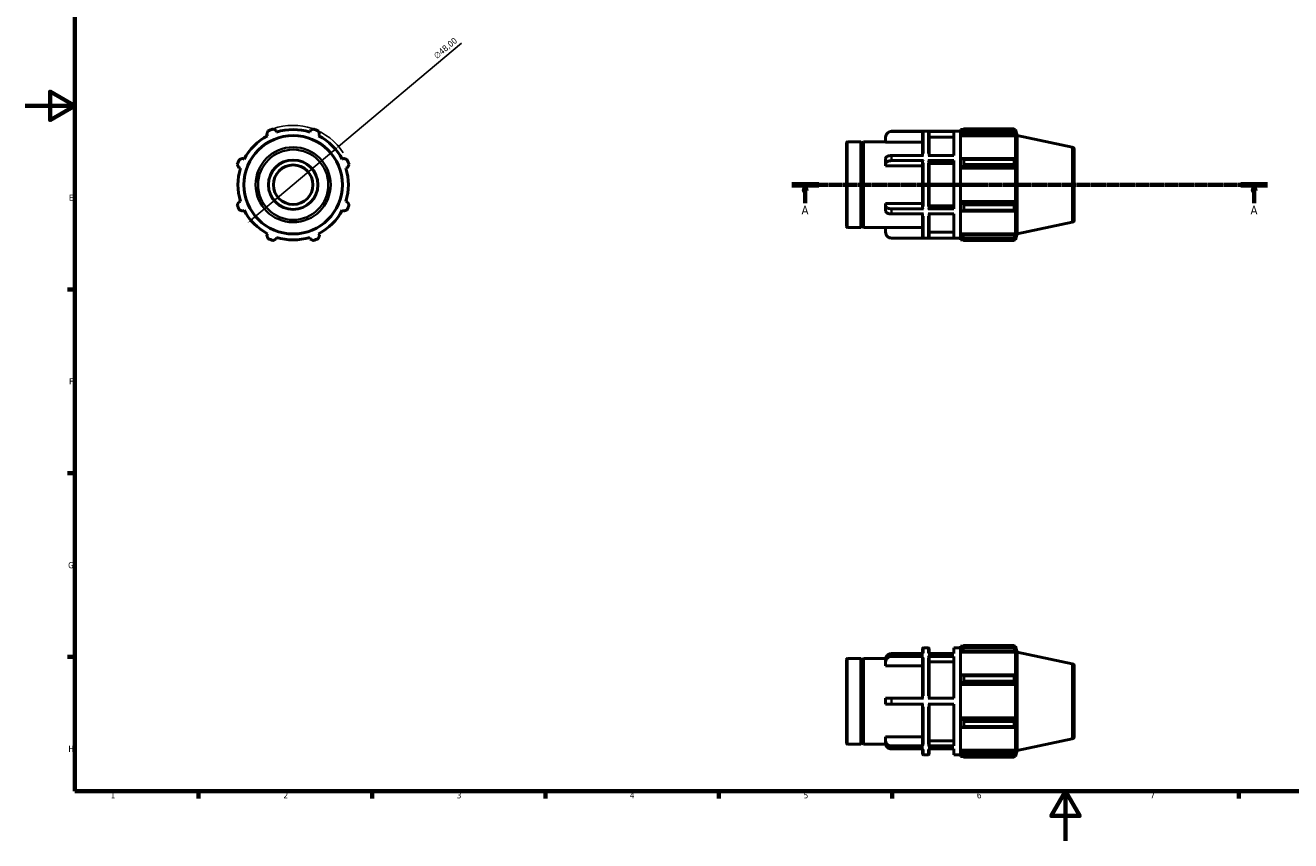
# Model space of a CAD drawing. Header units: millimetres. Extents: x 0 to 931, y 0 to 626.
# Tile 1 of 4: x 0 to 512, y 0 to 330. Entities that reach past the tile are written whole.
import ezdxf

# ---------------------------------------------------------------- set-up
doc = ezdxf.new("R2010")
doc.units = ezdxf.units.MM
doc.linetypes.add('CHAIN', pattern=[0.7087, 0.4724, -0.0591, 0.1181, -0.0591])
for name, color, linetype, lineweight in [('Border (ISO)', 7, 'Continuous', 70), ('Dimension (ISO)', 7, 'Continuous', 25), ('Section Line (ISO)', 7, 'CHAIN', 70), ('Visible (ISO)', 7, 'Continuous', 50), ('Visible Narrow (ISO)', 7, 'Continuous', 35)]:
    doc.layers.add(name, color=color, linetype=linetype, lineweight=lineweight)
doc.styles.add('Label Text (ISO)', font='tahoma.ttf')
doc.styles.add('Note Text (ISO)', font='tahoma.ttf')
doc.dimstyles.new('Default (ISO)', dxfattribs={"dimtxt": 2.5, "dimasz": 2.5, "dimexe": 3.175, "dimexo": 0, "dimgap": 0.762, "dimtad": 1, "dimrnd": 1e-08, "dimzin": 0, "dimtxsty": 'Note Text (ISO)', "dimcen": 0.09, "dimdle": 10, "dimclrd": 256, "dimclre": 256, "dimclrt": 232, "dimazin": 0, "dimtfac": 1.40208, "dimtmove": 0, "dimatfit": 3, "dimfxl": 1, "dimtolj": 1, "dimtzin": 0, "dimlwd": -1, "dimlwe": -1, "dimarcsym": 0})

# ---------------------------------------------------------------- blocks, each defined once
blk = doc.blocks.new('Borders Default Border')
at = {"layer": 'Border (ISO)'}
for p, q in [((20, 222.75), (17.1, 222.75)), ((20, 148.5), (17.1, 148.5)), ((20, 74.25), (17.1, 74.25)), ((70.08, 20), (70.08, 17.1)), ((140.17, 20), (140.17, 17.1)), ((210.25, 20), (210.25, 17.1)), ((280.33, 20), (280.33, 17.1)), ((350.42, 20), (350.42, 17.1)), ((490.58, 20), (490.58, 17.1))]:
    blk.add_line(p, q, dxfattribs=at)
at = {"layer": 'Border (ISO)', "flags": 128}
for points in [[(20, 20), (20, 574), (821, 574), (821, 20), (20, 20)], [(0, 297), (20, 297), (10, 302.77), (10, 291.23), (20, 297)], [(420.5, 0), (420.5, 20), (414.73, 10), (426.27, 10), (420.5, 20)]]:
    blk.add_lwpolyline(points, dxfattribs=at)
at = {"layer": 'Border (ISO)', "color": 232, "true_color": 0xca0064, "char_height": 2.5, "attachment_point": 7, "style": 'Note Text (ISO)'}
for s, insert in [('E', (17.64, 258.63)), ('F', (17.7, 184.38)), ('G', (17.31, 110.08)), ('H', (17.44, 35.88)), ('1', (34.48, 17.1)), ('2', (104.37, 17.1)), ('3', (174.43, 17.05)), ('4', (244.42, 17.1)), ('5', (314.64, 17.05)), ('6', (384.66, 17.05)), ('7', (454.77, 17.1))]:
    blk.add_mtext(s, dxfattribs=dict(at, insert=insert))
blk = doc.blocks.new('2dTransSection0')
at = {"layer": 'Section Line (ISO)', "linetype": 'CHAIN'}
blk.add_line((309.83, 265.11), (502.23, 265.11), dxfattribs=at)
at = {"layer": 'Section Line (ISO)', "linetype": 'Continuous', "lineweight": 140}
for p, q in [((309.83, 265.11), (320.73, 265.11)), ((491.33, 265.11), (502.23, 265.11))]:
    blk.add_line(p, q, dxfattribs=at)
at = {"layer": 'Section Line (ISO)', "linetype": 'Continuous'}
for p, q in [((315.28, 265.11), (314.78, 262.61)), ((314.78, 262.61), (315.78, 262.61)), ((315.28, 262.61), (315.28, 265.11)), ((315.78, 262.61), (315.28, 265.11)), ((315.28, 257.71), (315.28, 262.61)), ((496.78, 265.11), (496.28, 262.61)), ((496.28, 262.61), (497.28, 262.61)), ((496.78, 262.61), (496.78, 265.11)), ((497.28, 262.61), (496.78, 265.11)), ((496.78, 257.71), (496.78, 262.61))]:
    blk.add_line(p, q, dxfattribs=at)
at = {"layer": 'Section Line (ISO)', "linetype": 'Continuous', "flags": 128}
for points in [[(315.78, 262.61), (315.28, 265.11), (314.78, 262.61), (315.78, 262.61)], [(497.28, 262.61), (496.78, 265.11), (496.28, 262.61), (497.28, 262.61)]]:
    blk.add_lwpolyline(points, dxfattribs=at)
at = {"layer": 'Section Line (ISO)'}
for points in [[(315.78, 262.61), (315.28, 265.11), (314.78, 262.61), (315.78, 262.61)], [(497.28, 262.61), (496.78, 265.11), (496.28, 262.61), (497.28, 262.61)]]:
    blk.add_solid(points, dxfattribs=at)
at = {"layer": 'Section Line (ISO)', "char_height": 3.5, "attachment_point": 7, "style": 'Label Text (ISO)'}
for insert in [(313.79, 253.11), (495.29, 253.11)]:
    blk.add_mtext('A', dxfattribs=dict(at, insert=insert))
blk = doc.blocks.new('*D7')
at = {"layer": 'Defpoints', "color": 0, "transparency": 16777216}
for p in [(126.66, 280.54), (89.9, 249.67)]:
    blk.add_point(p, dxfattribs=at)
at = {"layer": 'Dimension (ISO)', "transparency": 16777216}
for p, q in [((126.66, 280.54), (176.35, 322.27)), ((91.82, 251.28), (124.75, 278.93))]:
    blk.add_line(p, q, dxfattribs=at)
blk.add_arc((108.28, 265.11), 24, 32.4405, 109.792, dxfattribs=at)
for points in [[(124.48, 279.25), (125.01, 278.61), (126.66, 280.54)], [(91.55, 251.6), (92.08, 250.96), (89.9, 249.67)]]:
    blk.add_solid(points, dxfattribs=at)
at = {"layer": 'Dimension (ISO)', "color": 232, "true_color": 0xca0064, "transparency": 16777216, "insert": (164.8, 317.76), "char_height": 2.5, "attachment_point": 1, "rotation": 40.0203, "style": 'Note Text (ISO)'}
blk.add_mtext('\\A1;∅48,00', dxfattribs=at)

msp = doc.modelspace()

# ---------------------------------------------------------------- linework, layer by layer
at = {"layer": 'Visible (ISO)'}
for p, q in [((101.57, 286.393), (101.353, 287.08)), ((115.21, 287.08), (114.993, 286.393)), ((350.203, 286.707), (378.031, 286.707)), ((363.098, 286.673), (350.203, 286.673)), ((375.403, 286.673), (364.926, 286.673)), ((375.403, 276.929), (375.403, 286.673)), ((378.031, 287.427), (378.031, 286.622)), ((378.031, 287.427), (379.053, 287.427)), ((378.511, 287.08), (378.031, 286.622)), ((378.031, 285.117), (378.031, 286.622)), ((379.471, 287.689), (379.471, 286.821)), ((379.471, 287.689), (399.695, 287.689)), ((399.695, 286.821), (379.471, 286.821)), ((399.695, 286.821), (399.695, 287.689)), ((399.831, 287.427), (400.241, 287.427)), ((400.241, 286.393), (400.007, 287.08)), ((401.031, 284.995), (400.241, 287.427)), ((400.241, 286.393), (400.241, 287.427)), ((97.643, 285.543), (97.975, 284.905)), ((118.588, 284.905), (118.92, 285.543)), ((332.031, 248.227), (332.031, 281.987)), ((332.431, 282.387), (337.831, 282.387)), ((337.831, 247.827), (337.831, 282.387)), ((338.331, 281.887), (337.831, 282.387)), ((338.331, 281.887), (338.831, 282.387)), ((338.331, 248.327), (338.331, 281.887)), ((338.831, 247.827), (338.831, 282.387)), ((338.831, 282.387), (347.803, 282.387)), ((347.803, 284.269), (347.803, 284.307)), ((347.803, 282.345), (347.803, 284.269)), ((362.698, 282.345), (347.803, 282.345)), ((362.698, 276.929), (362.698, 286.273)), ((365.326, 286.273), (365.326, 276.929)), ((375.403, 284.269), (365.326, 284.269)), ((378.031, 285.117), (378.511, 285.543)), ((378.031, 284.905), (378.031, 285.117)), ((378.031, 284.905), (378.031, 275.524)), ((378.031, 284.905), (400.241, 284.905)), ((378.511, 285.543), (400.007, 285.543)), ((400.007, 285.543), (400.241, 284.905)), ((400.241, 275.413), (400.241, 284.905)), ((401.031, 245.218), (401.031, 284.995)), ((423.239, 280.275), (401.031, 284.995)), ((363.098, 276.929), (350.203, 276.929)), ((375.403, 276.929), (364.926, 276.929)), ((424.031, 279.297), (424.031, 250.916)), ((86.308, 272.035), (86.994, 271.818)), ((88.483, 275.413), (87.845, 275.745)), ((128.718, 275.745), (128.079, 275.413)), ((129.568, 271.818), (130.255, 272.035)), ((347.803, 273.649), (347.803, 275.727)), ((347.803, 272.686), (347.803, 273.649)), ((362.698, 272.686), (347.803, 272.686)), ((363.098, 274.851), (350.203, 274.851)), ((362.698, 255.563), (362.698, 274.65)), ((375.403, 274.851), (364.926, 274.851)), ((365.326, 274.65), (365.326, 255.563)), ((375.403, 273.649), (365.326, 273.649)), ((375.403, 255.362), (375.403, 274.851)), ((378.511, 275.745), (378.031, 275.524)), ((378.031, 271.89), (378.031, 275.524)), ((378.031, 271.89), (378.511, 272.035)), ((378.031, 271.818), (378.031, 271.89)), ((378.031, 271.818), (378.031, 258.395)), ((378.031, 271.818), (400.241, 271.818)), ((400.007, 275.745), (378.511, 275.745)), ((378.511, 272.035), (400.007, 272.035)), ((379.471, 275.328), (379.471, 273.233)), ((379.471, 275.328), (399.695, 275.328)), ((399.695, 273.233), (379.471, 273.233)), ((399.695, 273.233), (399.695, 275.328)), ((400.241, 275.413), (400.007, 275.745)), ((400.007, 272.035), (400.241, 271.818)), ((400.241, 258.395), (400.241, 271.818)), ((86.994, 258.395), (86.308, 258.178)), ((130.255, 258.178), (129.568, 258.395)), ((347.803, 256.565), (347.803, 257.527)), ((347.803, 257.527), (362.698, 257.527)), ((347.803, 254.486), (347.803, 256.565)), ((365.326, 256.565), (375.403, 256.565)), ((378.031, 258.323), (378.031, 258.395)), ((378.031, 258.395), (400.241, 258.395)), ((378.511, 258.178), (378.031, 258.323)), ((378.031, 254.689), (378.031, 258.323)), ((400.007, 258.178), (378.511, 258.178)), ((379.471, 256.98), (379.471, 254.885)), ((379.471, 256.98), (399.695, 256.98)), ((399.695, 254.885), (399.695, 256.98)), ((400.241, 258.395), (400.007, 258.178)), ((87.845, 254.468), (88.483, 254.8)), ((128.079, 254.8), (128.718, 254.468)), ((363.098, 255.362), (350.203, 255.362)), ((363.098, 253.284), (350.203, 253.284)), ((362.698, 243.941), (362.698, 253.284)), ((375.403, 255.362), (364.926, 255.362)), ((375.403, 253.284), (364.926, 253.284)), ((365.326, 253.284), (365.326, 243.941)), ((375.403, 243.54), (375.403, 253.284)), ((378.031, 254.689), (378.511, 254.468)), ((378.031, 254.689), (378.031, 245.308)), ((378.511, 254.468), (400.007, 254.468)), ((399.695, 254.885), (379.471, 254.885)), ((400.007, 254.468), (400.241, 254.8)), ((400.241, 245.308), (400.241, 254.8)), ((332.431, 247.827), (337.831, 247.827)), ((338.331, 248.327), (337.831, 247.827)), ((338.331, 248.327), (338.831, 247.827)), ((338.831, 247.827), (347.803, 247.827)), ((347.803, 245.944), (347.803, 247.868)), ((347.803, 247.868), (362.698, 247.868)), ((347.803, 245.907), (347.803, 245.944)), ((365.326, 245.944), (375.403, 245.944)), ((423.239, 249.938), (401.031, 245.218)), ((97.975, 245.308), (97.643, 244.67)), ((101.353, 243.133), (101.57, 243.82)), ((114.993, 243.82), (115.21, 243.133)), ((118.92, 244.67), (118.588, 245.308)), ((363.098, 243.54), (350.203, 243.54)), ((350.203, 243.507), (378.031, 243.507)), ((375.403, 243.54), (364.926, 243.54)), ((378.031, 245.096), (378.031, 245.308)), ((378.031, 245.308), (400.241, 245.308)), ((378.031, 243.591), (378.031, 245.096)), ((378.511, 244.67), (378.031, 245.096)), ((378.031, 243.591), (378.511, 243.133)), ((378.031, 243.591), (378.031, 242.787)), ((378.031, 242.787), (379.053, 242.787)), ((400.007, 244.67), (378.511, 244.67)), ((379.471, 243.392), (379.471, 242.524)), ((379.471, 243.392), (399.695, 243.392)), ((399.695, 242.524), (379.471, 242.524)), ((399.695, 242.524), (399.695, 243.392)), ((399.831, 242.787), (400.241, 242.787)), ((400.241, 245.308), (400.007, 244.67)), ((400.007, 243.133), (400.241, 243.82)), ((401.031, 245.218), (400.241, 242.787)), ((400.241, 242.787), (400.241, 243.82)), ((362.698, 75.627), (362.698, 77.55)), ((363.098, 77.95), (364.926, 77.95)), ((365.326, 77.55), (365.326, 75.627)), ((375.403, 75.627), (375.403, 77.95)), ((375.403, 77.95), (378.031, 77.95)), ((378.031, 78.67), (378.031, 77.865)), ((378.031, 78.67), (379.053, 78.67)), ((378.511, 78.323), (378.031, 77.865)), ((378.031, 76.361), (378.031, 77.865)), ((378.031, 76.361), (378.511, 76.786)), ((378.511, 76.786), (400.007, 76.786)), ((379.471, 78.932), (379.471, 78.064)), ((379.471, 78.932), (399.695, 78.932)), ((399.695, 78.064), (379.471, 78.064)), ((399.695, 78.064), (399.695, 78.932)), ((399.831, 78.67), (400.241, 78.67)), ((400.241, 77.637), (400.007, 78.323)), ((400.007, 76.786), (400.241, 76.148)), ((401.031, 76.238), (400.241, 78.67)), ((400.241, 77.637), (400.241, 78.67)), ((332.031, 39.47), (332.031, 73.23)), ((332.431, 73.63), (337.831, 73.63)), ((337.831, 39.07), (337.831, 73.63)), ((338.331, 73.13), (337.831, 73.63)), ((338.331, 73.13), (338.831, 73.63)), ((338.331, 39.57), (338.331, 73.13)), ((338.831, 39.07), (338.831, 73.63)), ((338.831, 73.63), (347.805, 73.63)), ((347.803, 72.345), (347.803, 73.545)), ((347.803, 70.678), (347.803, 72.345)), ((363.098, 75.627), (350.203, 75.627)), ((363.098, 74.427), (350.203, 74.427)), ((362.698, 57.55), (362.698, 74.08)), ((375.403, 75.627), (364.926, 75.627)), ((375.403, 74.427), (364.926, 74.427)), ((365.326, 74.08), (365.326, 57.55)), ((375.403, 72.345), (365.326, 72.345)), ((375.403, 57.55), (375.403, 74.427)), ((378.031, 76.148), (378.031, 76.361)), ((378.031, 76.148), (378.031, 66.767)), ((378.031, 76.148), (400.241, 76.148)), ((400.241, 66.656), (400.241, 76.148)), ((401.031, 36.461), (401.031, 76.238)), ((423.239, 71.518), (401.031, 76.238)), ((362.698, 70.678), (347.803, 70.678)), ((378.511, 66.988), (378.031, 66.767)), ((378.031, 63.134), (378.031, 66.767)), ((400.007, 66.988), (378.511, 66.988)), ((379.471, 66.571), (379.471, 64.476)), ((379.471, 66.571), (399.695, 66.571)), ((399.695, 64.476), (399.695, 66.571)), ((400.241, 66.656), (400.007, 66.988)), ((424.031, 70.54), (424.031, 42.159)), ((378.031, 63.134), (378.511, 63.278)), ((378.031, 63.061), (378.031, 63.134)), ((378.031, 63.061), (378.031, 49.638)), ((378.031, 63.061), (400.241, 63.061)), ((378.511, 63.278), (400.007, 63.278)), ((399.695, 64.476), (379.471, 64.476)), ((400.007, 63.278), (400.241, 63.061)), ((400.241, 49.638), (400.241, 63.061)), ((347.803, 55.15), (347.803, 57.55)), ((363.098, 57.55), (350.203, 57.55)), ((364.926, 57.55), (375.403, 57.55)), ((363.098, 55.15), (350.203, 55.15)), ((362.698, 38.619), (362.698, 55.15)), ((375.403, 55.15), (364.926, 55.15)), ((365.326, 55.15), (365.326, 38.619)), ((375.403, 38.272), (375.403, 55.15)), ((378.031, 49.566), (378.031, 49.638)), ((378.031, 49.638), (400.241, 49.638)), ((378.031, 45.933), (378.031, 49.566)), ((378.511, 49.421), (378.031, 49.566)), ((400.007, 49.421), (378.511, 49.421)), ((379.471, 48.223), (379.471, 46.128)), ((379.471, 48.223), (399.695, 48.223)), ((399.695, 46.128), (379.471, 46.128)), ((399.695, 46.128), (399.695, 48.223)), ((400.241, 49.638), (400.007, 49.421)), ((400.007, 45.711), (400.241, 46.043)), ((400.241, 36.552), (400.241, 46.043)), ((347.803, 40.354), (347.803, 42.021)), ((347.803, 42.021), (362.698, 42.021)), ((378.031, 45.933), (378.031, 36.552)), ((378.031, 45.933), (378.511, 45.711)), ((378.511, 45.711), (400.007, 45.711)), ((423.239, 41.181), (401.031, 36.461)), ((332.431, 39.07), (337.831, 39.07)), ((338.331, 39.57), (337.831, 39.07)), ((338.331, 39.57), (338.831, 39.07)), ((338.831, 39.07), (347.805, 39.07)), ((347.803, 39.154), (347.803, 40.354)), ((363.098, 38.272), (350.203, 38.272)), ((363.098, 37.072), (350.203, 37.072)), ((362.698, 35.15), (362.698, 37.072)), ((375.403, 38.272), (364.926, 38.272)), ((375.403, 37.072), (364.926, 37.072)), ((365.326, 40.354), (375.403, 40.354)), ((365.326, 37.072), (365.326, 35.15)), ((375.403, 34.75), (375.403, 37.072)), ((378.031, 36.339), (378.031, 36.552)), ((378.031, 36.552), (400.241, 36.552)), ((378.031, 34.834), (378.031, 36.339)), ((378.511, 35.913), (378.031, 36.339)), ((400.007, 35.913), (378.511, 35.913)), ((400.241, 36.552), (400.007, 35.913)), ((401.031, 36.461), (400.241, 34.03)), ((363.098, 34.75), (364.926, 34.75)), ((375.403, 34.75), (378.031, 34.75)), ((378.031, 34.834), (378.031, 34.03)), ((378.031, 34.834), (378.511, 34.376)), ((378.031, 34.03), (379.053, 34.03)), ((379.471, 34.635), (379.471, 33.767)), ((379.471, 34.635), (399.695, 34.635)), ((399.695, 33.767), (379.471, 33.767)), ((399.695, 33.767), (399.695, 34.635)), ((399.831, 34.03), (400.241, 34.03)), ((400.007, 34.376), (400.241, 35.063)), ((400.241, 34.03), (400.241, 35.063))]:
    msp.add_line(p, q, dxfattribs=at)
for radius in [19.889, 10, 8]:
    msp.add_circle((108.281, 265.107), radius, dxfattribs=at)
for centre, radius, start, end in [((108.281, 265.107), 24, 109.79198, 115.20802), ((108.281, 265.107), 22.32, 72.5, 107.5), ((108.281, 265.107), 24, 64.79198, 70.20802), ((350.203, 284.307), 2.4, 90, 180), ((108.281, 265.107), 22.32, 117.5, 152.5), ((108.281, 265.107), 22.32, 27.5, 62.5), ((332.431, 281.987), 0.4, 90, 180), ((423.031, 279.297), 1, 0, 78), ((108.281, 265.107), 24, 154.79198, 160.20802), ((108.281, 265.107), 22.32, 162.5, 197.5), ((108.281, 265.107), 22.32, 342.5, 17.5), ((108.281, 265.107), 24, 19.79198, 25.20802), ((108.281, 265.107), 24, 199.79198, 205.20802), ((108.281, 265.107), 24, 334.79198, 340.20802), ((108.281, 265.107), 22.32, 207.5, 242.5), ((108.281, 265.107), 22.32, 297.5, 332.5), ((423.031, 250.916), 1, 282, 0), ((332.431, 248.227), 0.4, 180, 270), ((350.203, 245.907), 2.4, 180, 270), ((108.281, 265.107), 24, 244.79198, 250.20802), ((108.281, 265.107), 22.32, 252.5, 287.5), ((108.281, 265.107), 24, 289.79198, 295.20802), ((363.098, 77.55), 0.4, 90, 180), ((364.926, 77.55), 0.4, 0, 90), ((332.431, 73.23), 0.4, 90, 180), ((423.031, 70.54), 1, 0, 78), ((423.031, 42.159), 1, 282, 0), ((332.431, 39.47), 0.4, 180, 270), ((363.098, 35.15), 0.4, 180, 270), ((364.926, 35.15), 0.4, 270, 0)]:
    msp.add_arc(centre, radius, start, end, dxfattribs=at)
for points, weights in [([(97.643, 285.543), (97.847, 286.169), (98.06, 286.821)], [1.00331505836, 1.00206524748, 1]), ([(100.155, 287.689), (100.766, 287.378), (101.353, 287.08)], [1, 1.00206524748, 1.00331505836]), ([(115.21, 287.08), (115.797, 287.378), (116.408, 287.689)], [1.00331505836, 1.00206524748, 1]), ([(118.503, 286.821), (118.716, 286.169), (118.92, 285.543)], [1, 1.00206524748, 1.00331505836]), ([(379.471, 287.689), (378.972, 287.378), (378.511, 287.08)], [1.01589660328, 1.01130664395, 1.00591559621]), ([(378.511, 285.543), (378.972, 286.169), (379.471, 286.821)], [1.00591559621, 1.01130664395, 1.01589660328]), ([(399.695, 287.689), (399.858, 287.378), (400.007, 287.08)], [1, 1.00206524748, 1.00331505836]), ([(400.007, 285.543), (399.858, 286.169), (399.695, 286.821)], [1.00331505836, 1.00206524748, 1]), ([(86.308, 272.035), (86.01, 272.622), (85.699, 273.233)], [1.00331505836, 1.00206524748, 1]), ([(86.567, 275.328), (87.219, 275.541), (87.845, 275.745)], [1, 1.00206524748, 1.00331505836]), ([(128.718, 275.745), (129.344, 275.541), (129.996, 275.328)], [1.00331505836, 1.00206524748, 1]), ([(130.864, 273.233), (130.553, 272.622), (130.255, 272.035)], [1, 1.00206524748, 1.00331505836]), ([(379.471, 275.328), (378.972, 275.541), (378.511, 275.745)], [1.01589660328, 1.01130664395, 1.00591559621]), ([(378.511, 272.035), (378.972, 272.622), (379.471, 273.233)], [1.00591559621, 1.01130664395, 1.01589660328]), ([(399.695, 275.328), (399.858, 275.541), (400.007, 275.745)], [1, 1.00206524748, 1.00331505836]), ([(400.007, 272.035), (399.858, 272.622), (399.695, 273.233)], [1.00331505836, 1.00206524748, 1]), ([(85.699, 256.98), (86.01, 257.591), (86.308, 258.178)], [1, 1.00206524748, 1.00331505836]), ([(130.255, 258.178), (130.553, 257.591), (130.864, 256.98)], [1.00331505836, 1.00206524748, 1]), ([(379.471, 256.98), (378.972, 257.591), (378.511, 258.178)], [1.01589660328, 1.01130664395, 1.00591559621]), ([(399.695, 256.98), (399.858, 257.591), (400.007, 258.178)], [1, 1.00206524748, 1.00331505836]), ([(87.845, 254.468), (87.219, 254.672), (86.567, 254.885)], [1.00331505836, 1.00206524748, 1]), ([(129.996, 254.885), (129.344, 254.672), (128.718, 254.468)], [1, 1.00206524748, 1.00331505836]), ([(378.511, 254.468), (378.972, 254.672), (379.471, 254.885)], [1.00591559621, 1.01130664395, 1.01589660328]), ([(400.007, 254.468), (399.858, 254.672), (399.695, 254.885)], [1.00331505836, 1.00206524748, 1]), ([(98.06, 243.392), (97.847, 244.044), (97.643, 244.67)], [1, 1.00206524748, 1.00331505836]), ([(101.353, 243.133), (100.766, 242.835), (100.155, 242.524)], [1.00331505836, 1.00206524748, 1]), ([(116.408, 242.524), (115.797, 242.835), (115.21, 243.133)], [1, 1.00206524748, 1.00331505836]), ([(118.92, 244.67), (118.716, 244.044), (118.503, 243.392)], [1.00331505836, 1.00206524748, 1]), ([(379.471, 243.392), (378.972, 244.044), (378.511, 244.67)], [1.01589660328, 1.01130664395, 1.00591559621]), ([(378.511, 243.133), (378.972, 242.835), (379.471, 242.524)], [1.00591559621, 1.01130664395, 1.01589660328]), ([(399.695, 243.392), (399.858, 244.044), (400.007, 244.67)], [1, 1.00206524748, 1.00331505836]), ([(400.007, 243.133), (399.858, 242.835), (399.695, 242.524)], [1.00331505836, 1.00206524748, 1]), ([(379.471, 78.932), (378.972, 78.621), (378.511, 78.323)], [1.01589660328, 1.01130664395, 1.00591559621]), ([(378.511, 76.786), (378.972, 77.412), (379.471, 78.064)], [1.00591559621, 1.01130664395, 1.01589660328]), ([(399.695, 78.932), (399.858, 78.621), (400.007, 78.323)], [1, 1.00206524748, 1.00331505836]), ([(400.007, 76.786), (399.858, 77.412), (399.695, 78.064)], [1.00331505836, 1.00206524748, 1]), ([(379.471, 66.571), (378.972, 66.784), (378.511, 66.988)], [1.01589660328, 1.01130664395, 1.00591559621]), ([(399.695, 66.571), (399.858, 66.784), (400.007, 66.988)], [1, 1.00206524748, 1.00331505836]), ([(378.511, 63.278), (378.972, 63.865), (379.471, 64.476)], [1.00591559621, 1.01130664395, 1.01589660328]), ([(400.007, 63.278), (399.858, 63.865), (399.695, 64.476)], [1.00331505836, 1.00206524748, 1]), ([(379.471, 48.223), (378.972, 48.834), (378.511, 49.421)], [1.01589660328, 1.01130664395, 1.00591559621]), ([(378.511, 45.711), (378.972, 45.915), (379.471, 46.128)], [1.00591559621, 1.01130664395, 1.01589660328]), ([(399.695, 48.223), (399.858, 48.834), (400.007, 49.421)], [1, 1.00206524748, 1.00331505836]), ([(400.007, 45.711), (399.858, 45.915), (399.695, 46.128)], [1.00331505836, 1.00206524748, 1]), ([(379.471, 34.635), (378.972, 35.287), (378.511, 35.913)], [1.01589660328, 1.01130664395, 1.00591559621]), ([(399.695, 34.635), (399.858, 35.287), (400.007, 35.913)], [1, 1.00206524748, 1.00331505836]), ([(378.511, 34.376), (378.972, 34.078), (379.471, 33.767)], [1.00591559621, 1.01130664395, 1.01589660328]), ([(400.007, 34.376), (399.858, 34.078), (399.695, 33.767)], [1.00331505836, 1.00206524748, 1])]:
    msp.add_rational_spline(points, weights, degree=2, dxfattribs=at)
for points, knots in [([(347.803, 284.269), (347.803, 284.566), (347.872, 284.915), (348.099, 285.464), (348.297, 285.76), (348.716, 286.179), (349.011, 286.377), (349.558, 286.604), (349.907, 286.673), (350.203, 286.673)], [-0.35574584, -0.35574584, -0.35574584, -0.35574584, -0.26666842, -0.26666842, -0.17769136, -0.17769136, -0.08881052, -0.08881052, 0, 0, 0, 0]), ([(362.698, 286.273), (362.698, 286.322), (362.709, 286.38), (362.747, 286.472), (362.78, 286.521), (362.85, 286.591), (362.899, 286.624), (362.99, 286.662), (363.049, 286.673), (363.098, 286.673)], [0.177859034, 0.177859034, 0.177859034, 0.177859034, 0.192699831, 0.192699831, 0.207528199, 0.207528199, 0.222342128, 0.222342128, 0.23714436, 0.23714436, 0.23714436, 0.23714436]), ([(364.926, 286.673), (364.976, 286.673), (365.034, 286.662), (365.125, 286.624), (365.174, 286.591), (365.244, 286.521), (365.277, 286.472), (365.315, 286.38), (365.326, 286.322), (365.326, 286.273)], [0, 0, 0, 0, 0.014802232, 0.014802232, 0.02961616, 0.02961616, 0.044444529, 0.044444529, 0.059285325, 0.059285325, 0.059285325, 0.059285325]), ([(350.203, 276.929), (349.907, 276.929), (349.558, 276.894), (349.011, 276.781), (348.716, 276.682), (348.297, 276.472), (348.099, 276.324), (347.872, 276.05), (347.803, 275.875), (347.803, 275.727)], [0, 0, 0, 0, 0.08881052, 0.08881052, 0.17769136, 0.17769136, 0.26666842, 0.26666842, 0.35574584, 0.35574584, 0.35574584, 0.35574584]), ([(347.803, 273.649), (347.803, 273.797), (347.872, 273.972), (348.099, 274.246), (348.297, 274.394), (348.716, 274.604), (349.011, 274.703), (349.558, 274.816), (349.907, 274.851), (350.203, 274.851)], [-0.35574584, -0.35574584, -0.35574584, -0.35574584, -0.26666842, -0.26666842, -0.17769136, -0.17769136, -0.08881052, -0.08881052, 0, 0, 0, 0]), ([(363.098, 274.851), (363.049, 274.851), (362.99, 274.845), (362.899, 274.826), (362.85, 274.809), (362.78, 274.775), (362.747, 274.75), (362.709, 274.704), (362.698, 274.675), (362.698, 274.65)], [0, 0, 0, 0, 0.014802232, 0.014802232, 0.02961616, 0.02961616, 0.044444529, 0.044444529, 0.059285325, 0.059285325, 0.059285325, 0.059285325]), ([(365.326, 274.65), (365.326, 274.675), (365.315, 274.704), (365.277, 274.75), (365.244, 274.775), (365.174, 274.809), (365.125, 274.826), (365.034, 274.845), (364.976, 274.851), (364.926, 274.851)], [-0.059285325, -0.059285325, -0.059285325, -0.059285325, -0.044444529, -0.044444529, -0.02961616, -0.02961616, -0.014802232, -0.014802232, 0, 0, 0, 0]), ([(350.203, 255.362), (349.907, 255.362), (349.558, 255.397), (349.011, 255.511), (348.716, 255.609), (348.297, 255.819), (348.099, 255.967), (347.872, 256.241), (347.803, 256.416), (347.803, 256.565)], [0, 0, 0, 0, 0.08881052, 0.08881052, 0.17769136, 0.17769136, 0.26666842, 0.26666842, 0.35574584, 0.35574584, 0.35574584, 0.35574584]), ([(347.803, 254.486), (347.803, 254.338), (347.872, 254.163), (348.099, 253.889), (348.297, 253.741), (348.716, 253.531), (349.011, 253.432), (349.558, 253.319), (349.907, 253.284), (350.203, 253.284)], [-0.35574584, -0.35574584, -0.35574584, -0.35574584, -0.26666842, -0.26666842, -0.17769136, -0.17769136, -0.08881052, -0.08881052, 0, 0, 0, 0]), ([(362.698, 255.563), (362.698, 255.538), (362.709, 255.509), (362.747, 255.463), (362.78, 255.439), (362.85, 255.404), (362.899, 255.387), (362.99, 255.368), (363.049, 255.362), (363.098, 255.362)], [-0.059285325, -0.059285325, -0.059285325, -0.059285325, -0.044444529, -0.044444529, -0.02961616, -0.02961616, -0.014802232, -0.014802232, 0, 0, 0, 0]), ([(364.926, 255.362), (364.976, 255.362), (365.034, 255.368), (365.125, 255.387), (365.174, 255.404), (365.244, 255.439), (365.277, 255.463), (365.315, 255.509), (365.326, 255.538), (365.326, 255.563)], [0, 0, 0, 0, 0.014802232, 0.014802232, 0.02961616, 0.02961616, 0.044444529, 0.044444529, 0.059285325, 0.059285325, 0.059285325, 0.059285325]), ([(350.203, 243.54), (349.907, 243.54), (349.558, 243.609), (349.011, 243.836), (348.716, 244.034), (348.297, 244.453), (348.099, 244.749), (347.872, 245.298), (347.803, 245.647), (347.803, 245.944)], [0, 0, 0, 0, 0.08881052, 0.08881052, 0.17769136, 0.17769136, 0.26666842, 0.26666842, 0.35574584, 0.35574584, 0.35574584, 0.35574584]), ([(362.698, 243.941), (362.698, 243.891), (362.709, 243.833), (362.747, 243.741), (362.78, 243.692), (362.85, 243.622), (362.899, 243.589), (362.99, 243.551), (363.049, 243.54), (363.098, 243.54)], [-0.059285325, -0.059285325, -0.059285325, -0.059285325, -0.044444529, -0.044444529, -0.02961616, -0.02961616, -0.014802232, -0.014802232, 0, 0, 0, 0]), ([(364.926, 243.54), (364.976, 243.54), (365.034, 243.551), (365.125, 243.589), (365.174, 243.622), (365.244, 243.692), (365.277, 243.741), (365.315, 243.833), (365.326, 243.891), (365.326, 243.941)], [0, 0, 0, 0, 0.014802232, 0.014802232, 0.02961616, 0.02961616, 0.044444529, 0.044444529, 0.059285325, 0.059285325, 0.059285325, 0.059285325]), ([(350.203, 75.627), (349.907, 75.627), (349.558, 75.567), (349.011, 75.37), (348.716, 75.199), (348.297, 74.836), (348.099, 74.58), (347.872, 74.105), (347.803, 73.802), (347.803, 73.545)], [0, 0, 0, 0, 0.08881052, 0.08881052, 0.17769136, 0.17769136, 0.26666842, 0.26666842, 0.35574584, 0.35574584, 0.35574584, 0.35574584]), ([(347.803, 72.345), (347.803, 72.602), (347.872, 72.905), (348.099, 73.38), (348.297, 73.636), (348.716, 73.999), (349.011, 74.17), (349.558, 74.367), (349.907, 74.427), (350.203, 74.427)], [-0.35574584, -0.35574584, -0.35574584, -0.35574584, -0.26666842, -0.26666842, -0.17769136, -0.17769136, -0.08881052, -0.08881052, 0, 0, 0, 0]), ([(363.098, 74.427), (363.049, 74.427), (362.99, 74.417), (362.899, 74.384), (362.85, 74.356), (362.78, 74.295), (362.747, 74.252), (362.709, 74.173), (362.698, 74.123), (362.698, 74.08)], [0, 0, 0, 0, 0.014802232, 0.014802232, 0.02961616, 0.02961616, 0.044444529, 0.044444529, 0.059285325, 0.059285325, 0.059285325, 0.059285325]), ([(365.326, 74.08), (365.326, 74.123), (365.315, 74.173), (365.277, 74.252), (365.244, 74.295), (365.174, 74.356), (365.125, 74.384), (365.034, 74.417), (364.976, 74.427), (364.926, 74.427)], [-0.059285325, -0.059285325, -0.059285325, -0.059285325, -0.044444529, -0.044444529, -0.02961616, -0.02961616, -0.014802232, -0.014802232, 0, 0, 0, 0]), ([(350.203, 57.55), (349.907, 57.55), (349.558, 57.55), (349.011, 57.55), (348.716, 57.55), (348.297, 57.55), (348.099, 57.55), (347.872, 57.55), (347.803, 57.55), (347.803, 57.55)], [0, 0, 0, 0, 0.08881052, 0.08881052, 0.17769136, 0.17769136, 0.26666842, 0.26666842, 0.35574584, 0.35574584, 0.35574584, 0.35574584]), ([(347.803, 55.15), (347.803, 55.15), (347.872, 55.15), (348.099, 55.15), (348.297, 55.15), (348.716, 55.15), (349.011, 55.15), (349.558, 55.15), (349.907, 55.15), (350.203, 55.15)], [-0.35574584, -0.35574584, -0.35574584, -0.35574584, -0.26666842, -0.26666842, -0.17769136, -0.17769136, -0.08881052, -0.08881052, 0, 0, 0, 0]), ([(350.203, 38.272), (349.907, 38.272), (349.558, 38.332), (349.011, 38.529), (348.716, 38.7), (348.297, 39.063), (348.099, 39.32), (347.872, 39.795), (347.803, 40.097), (347.803, 40.354)], [0, 0, 0, 0, 0.08881052, 0.08881052, 0.17769136, 0.17769136, 0.26666842, 0.26666842, 0.35574584, 0.35574584, 0.35574584, 0.35574584]), ([(347.803, 39.154), (347.803, 38.897), (347.872, 38.595), (348.099, 38.12), (348.297, 37.863), (348.716, 37.5), (349.011, 37.329), (349.558, 37.132), (349.907, 37.072), (350.203, 37.072)], [-0.35574584, -0.35574584, -0.35574584, -0.35574584, -0.26666842, -0.26666842, -0.17769136, -0.17769136, -0.08881052, -0.08881052, 0, 0, 0, 0]), ([(362.698, 38.619), (362.698, 38.576), (362.709, 38.526), (362.747, 38.447), (362.78, 38.404), (362.85, 38.344), (362.899, 38.315), (362.99, 38.282), (363.049, 38.272), (363.098, 38.272)], [-0.059285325, -0.059285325, -0.059285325, -0.059285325, -0.044444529, -0.044444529, -0.02961616, -0.02961616, -0.014802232, -0.014802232, 0, 0, 0, 0]), ([(364.926, 38.272), (364.976, 38.272), (365.034, 38.282), (365.125, 38.315), (365.174, 38.344), (365.244, 38.404), (365.277, 38.447), (365.315, 38.526), (365.326, 38.576), (365.326, 38.619)], [0, 0, 0, 0, 0.014802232, 0.014802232, 0.02961616, 0.02961616, 0.044444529, 0.044444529, 0.059285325, 0.059285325, 0.059285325, 0.059285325])]:
    msp.add_open_spline(points, degree=3, knots=knots, dxfattribs=at)
at = {"layer": 'Visible Narrow (ISO)'}
for p, q in [((350.203, 286.706), (350.203, 286.676)), ((363.098, 286.593), (363.098, 277.762)), ((364.926, 277.762), (364.926, 286.593)), ((332.431, 282.174), (332.431, 248.039)), ((350.203, 276.828), (350.203, 274.958)), ((423.239, 250.125), (423.239, 280.088)), ((363.098, 273.938), (363.098, 256.275)), ((364.926, 256.275), (364.926, 273.938)), ((350.203, 255.255), (350.203, 253.385)), ((363.098, 252.451), (363.098, 243.62)), ((364.926, 243.62), (364.926, 252.451)), ((350.203, 243.537), (350.203, 243.507)), ((363.098, 77.944), (363.098, 75.85)), ((364.926, 75.85), (364.926, 77.944)), ((332.431, 73.417), (332.431, 39.282)), ((350.203, 75.572), (350.203, 74.492)), ((363.098, 73.854), (363.098, 58.557)), ((364.926, 58.557), (364.926, 73.854)), ((423.239, 41.368), (423.239, 71.331)), ((350.203, 57.43), (350.203, 55.27)), ((363.098, 54.142), (363.098, 38.845)), ((364.926, 38.845), (364.926, 54.142)), ((350.203, 38.207), (350.203, 37.127)), ((363.098, 36.85), (363.098, 34.756)), ((364.926, 34.756), (364.926, 36.85))]:
    msp.add_line(p, q, dxfattribs=at)
for radius in [15.168, 14.19]:
    msp.add_circle((108.281, 265.107), radius, dxfattribs=at)

# ---------------------------------------------------------------- block references
msp.add_blockref('Borders Default Border', (0, 0))
at = {"layer": 'Section Line (ISO)'}
msp.add_blockref('2dTransSection0', (0, 0), dxfattribs=at)

# ---------------------------------------------------------------- dimensions: what is measured, and where the dimension line sits
at = {"layer": 'Dimension (ISO)'}
dim = msp.add_diameter_dim_2p(p1=(89.902, 249.673), p2=(126.661, 280.54), dimstyle='Default (ISO)', override={"dimdec": 2, "dimlfac": 1, "dimtp": 0, "dimtm": 0, "dimtdec": 2, "dimatfit": 2}, dxfattribs=at)
dim.commit()
dim.dimension.update_dxf_attribs({"geometry": '*D7', "text_midpoint": (171.563, 318.244), "dimtype": 163})

doc.saveas('drawing.dxf')
